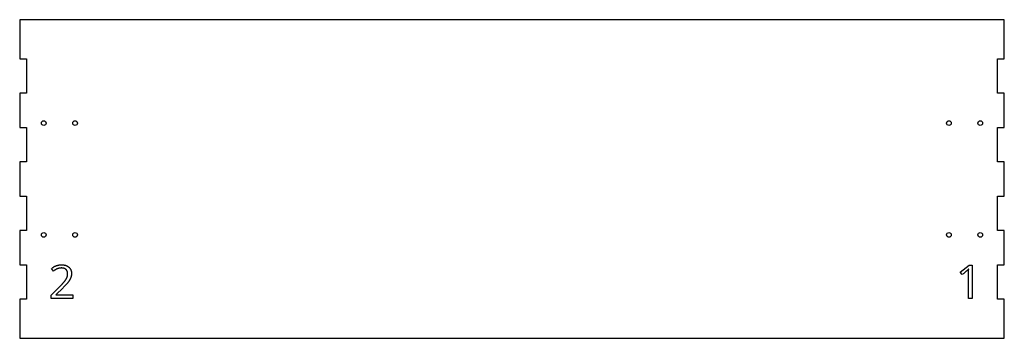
# Model space of a CAD drawing. Extents: x -1323 to -443, y -152 to 133.
import ezdxf

# ---------------------------------------------------------------- set-up
doc = ezdxf.new("R2010")
doc.units = 0
doc.header["$MEASUREMENT"] = 0
doc.layers.add('VISIBLE', color=7, linetype='CONTINUOUS')

msp = doc.modelspace()

# ---------------------------------------------------------------- linework, layer by layer
at = {"layer": 'VISIBLE'}
for p, q in [((-443, 133), (-1323, 133)), ((-1323, 133), (-1323, 98.12)), ((-443, 98.12), (-443, 133)), ((-1323, 98.12), (-1317, 98.12)), ((-1317, 98.12), (-1317, 67.38)), ((-449, 67.38), (-449, 98.12)), ((-449, 98.12), (-443, 98.12)), ((-1317, 67.38), (-1323, 67.38)), ((-1323, 67.38), (-1323, 36.62)), ((-443, 67.38), (-449, 67.38)), ((-443, 36.62), (-443, 67.38)), ((-1323, 36.62), (-1317, 36.62)), ((-1317, 36.62), (-1317, 5.88)), ((-449, 5.88), (-449, 36.62)), ((-449, 36.62), (-443, 36.62)), ((-1317, 5.88), (-1323, 5.88)), ((-1323, 5.88), (-1323, -24.88)), ((-443, 5.88), (-449, 5.88)), ((-443, -24.88), (-443, 5.88)), ((-1323, -24.88), (-1317, -24.88)), ((-1317, -24.88), (-1317, -55.62)), ((-449, -55.62), (-449, -24.88)), ((-449, -24.88), (-443, -24.88)), ((-1317, -55.62), (-1323, -55.62)), ((-1323, -55.62), (-1323, -86.38)), ((-443, -55.62), (-449, -55.62)), ((-443, -86.38), (-443, -55.62)), ((-1323, -86.38), (-1317, -86.38)), ((-1317, -86.38), (-1317, -117.12)), ((-482.42, -92.72), (-474.55, -86.63)), ((-474.55, -86.63), (-471.7, -86.63)), ((-471.7, -86.63), (-471.7, -116.38)), ((-449, -117.12), (-449, -86.38)), ((-449, -86.38), (-443, -86.38)), ((-1292.79, -91.92), (-1294.58, -89.62)), ((-480.63, -95.03), (-482.42, -92.72)), ((-475, -116.38), (-475, -95.18)), ((-1294.96, -113.46), (-1287.13, -105.59)), ((-1294.96, -116.38), (-1294.96, -113.46)), ((-1284.2, -106.71), (-1290.71, -113.08)), ((-1290.71, -113.08), (-1290.71, -113.24)), ((-1290.71, -113.24), (-1275.41, -113.24)), ((-1275.41, -113.24), (-1275.41, -116.38)), ((-1317, -117.12), (-1323, -117.12)), ((-1323, -117.12), (-1323, -152)), ((-1275.41, -116.38), (-1294.96, -116.38)), ((-471.7, -116.38), (-475, -116.38)), ((-443, -117.12), (-449, -117.12)), ((-443, -152), (-443, -117.12)), ((-1323, -152), (-443, -152))]:
    msp.add_line(p, q, dxfattribs=at)
for centre in [(-1301.5, 40.5), (-1273.5, 40.5), (-492.5, 40.5), (-464.5, 40.5), (-1301.5, -59.5), (-1273.5, -59.5), (-492.5, -59.5), (-464.5, -59.5)]:
    msp.add_circle(centre, 2.1, dxfattribs=at)
for points in [[(-1294.58, -89.62), (-1290.47, -86.21), (-1285.63, -86.21)], [(-1285.63, -86.21), (-1281.43, -86.21), (-1279.05, -88.35)], [(-1289.1, -89.7), (-1290.76, -90.31), (-1292.79, -91.92)], [(-1285.59, -89.09), (-1287.44, -89.09), (-1289.1, -89.7)], [(-1281.58, -90.48), (-1283.02, -89.09), (-1285.59, -89.09)], [(-1280.13, -94.26), (-1280.13, -91.88), (-1281.58, -90.48)], [(-1280.7, -97.41), (-1280.13, -95.95), (-1280.13, -94.26)], [(-1279.05, -88.35), (-1276.67, -90.5), (-1276.67, -94.12)], [(-1276.67, -94.12), (-1276.67, -96.95), (-1278.26, -99.71)], [(-475.79, -91.07), (-476.32, -91.53), (-480.63, -95.03)], [(-474.83, -90.17), (-475.26, -90.6), (-475.79, -91.07)], [(-475, -95.18), (-475, -92.53), (-474.83, -90.17)], [(-1287.13, -105.59), (-1283.55, -101.97), (-1282.41, -100.42)], [(-1278.26, -99.71), (-1279.85, -102.48), (-1284.2, -106.71)], [(-1282.41, -100.42), (-1281.27, -98.88), (-1280.7, -97.41)]]:
    msp.add_open_spline(points, degree=2, dxfattribs=at)

doc.saveas('drawing.dxf')
